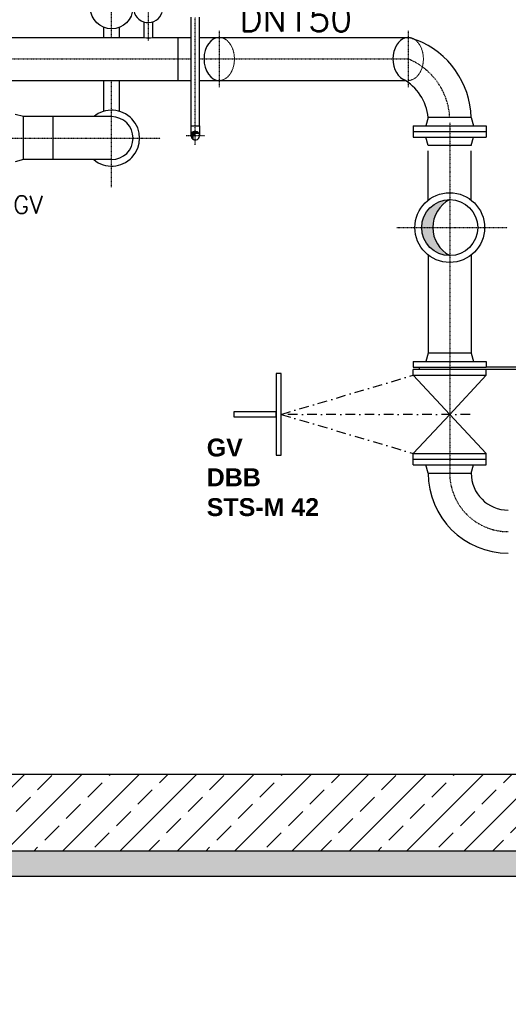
# Model space of a CAD drawing. Header units: millimetres. Extents: x -197187 to 231260338, y -45270 to 70505.
# Tile 71 of 85: x 77852 to 79765, y 2478 to 6332. Entities that reach past the tile are written whole.
import ezdxf
from ezdxf.enums import TextEntityAlignment as Align

# ---------------------------------------------------------------- set-up
doc = ezdxf.new("R2010")
doc.units = ezdxf.units.MM
doc.header["$LTSCALE"] = 0.5
doc.linetypes.add('DASHDOT', pattern=[1, 0.5, -0.25, 0, -0.25])
doc.linetypes.add('HIDDEN', pattern=[0.375, 0.25, -0.125])
for name, color, linetype in [('21', 7, 'Continuous'), ('41', 7, 'Continuous'), ('Beschriftung', 7, 'Continuous'), ('P-MU150AUSL', 7, 'Continuous'), ('P-MU200EINL', 7, 'Continuous'), ('P-MU300AUSL', 7, 'Continuous')]:
    doc.layers.add(name, color=color, linetype=linetype)
doc.styles.add('ROMANS', font='ROMANS', dxfattribs={"height": 0.2})

msp = doc.modelspace()

# ---------------------------------------------------------------- hatches: boundary and pattern name
at = {"lineweight": 5}
h = msp.add_hatch(dxfattribs=at)
h.set_pattern_fill('ANSI33', color=256, scale=25)
h.set_pattern_definition([(45, (102252.923247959, 5310.064879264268), (-112.2532015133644, 112.2532015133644), []), (45, (102365.176497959, 5310.064879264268), (-112.2532015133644, 112.2532015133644), [79.375, -39.6875])])
h.paths.add_polyline_path([(81485.77990644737, 3378.4689704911), (81235.77990644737, 3378.468970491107), (81235.77990644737, 8057.968970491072), (81255.77091251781, 8078.568700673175), (81295.75292465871, 8079.768161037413), (81295.45319441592, 8089.759169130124), (81425.50715799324, 8093.660788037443), (81425.80688823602, 8083.669779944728), (81465.78890037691, 8084.869240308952), (81485.77990644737, 8065.468970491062)])
h.paths.add_polyline_path([(81235.77990644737, 3378.4689704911), (81485.77990644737, 3378.4689704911), (81485.77990644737, 3078.4689704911), (77750.77990644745, 3078.46897049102), (77750.77990644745, 2578.468970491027), (76750.77990644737, 2578.468970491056), (76750.77990644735, 3078.468970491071), (70735.7799064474, 3078.468970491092), (70735.7799064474, 7742.968970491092), (70755.77091251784, 7763.568700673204), (70795.75292465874, 7764.768161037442), (70795.45319441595, 7774.75916913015), (70925.50715799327, 7778.660788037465), (70925.80688823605, 7768.66977994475), (70965.78890037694, 7769.869240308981), (70985.7799064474, 7750.468970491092), (70985.7799064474, 3378.468970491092), (76970.77990644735, 3378.468970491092), (76970.77990644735, 3348.468970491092), (77000.77990644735, 3348.468970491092), (77000.77990644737, 2878.4689704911), (77500.77990644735, 2878.4689704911), (77500.77990644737, 3348.4689704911), (77530.77990644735, 3348.4689704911), (77530.77990644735, 3378.4689704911)])
at = {"linetype": 'Continuous', "ltscale": 10}
h = msp.add_hatch(color=256, dxfattribs=at)
edge = h.paths.add_edge_path()
edge.add_arc((78539.56840639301, 5878.468970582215), 16.85000000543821, 27.89896630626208, 245.4263190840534)
edge.add_arc((78547.4527064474, 5871.029470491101), 16.84999999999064, 65.42631944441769, 207.8989666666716, ccw=False)
h = msp.add_hatch(color=256, dxfattribs=at)
h.paths.add_polyline_path([(78539.5684064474, 5895.318970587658), (78539.5684064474, 5885.921089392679, -0.2330406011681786), (78554.4599994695, 5886.353319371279, 0.277799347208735)])
h.paths.add_polyline_path([(78539.5684064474, 5895.318970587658, 0.414188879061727), (78522.7184064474, 5878.470390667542), (78522.7184064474, 5878.4689704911), (78532.33396510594, 5878.4689704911, -0.1579405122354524), (78539.5684064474, 5885.921089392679)])
at = {"layer": 'Beschriftung', "lineweight": 5}
h = msp.add_hatch(dxfattribs=at)
h.set_pattern_fill('BETON_UNBEWEHRT', color=256, scale=200, angle=90, pattern_type=2)
h.set_pattern_definition([(135, (96877.923247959, 48240.50846781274), (-35.35533905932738, -35.35533905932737), [25, -12.5])])
h.paths.add_polyline_path([(77750.77990644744, 3078.468970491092), (81635.77990644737, 3078.468970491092), (81635.77990644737, 2978.468970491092), (77750.77990644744, 2978.468970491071)])
h.paths.add_polyline_path([(76750.77990644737, 2578.468970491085), (77750.77990644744, 2578.468970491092), (77750.77990644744, 2478.468970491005), (76750.77990644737, 2478.468970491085)])
h.paths.add_polyline_path([(70585.7799064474, 3078.468970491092), (76750.77990644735, 3078.4689704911), (76750.77990644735, 2978.468970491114), (70585.7799064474, 2978.468970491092)])
at = {"layer": 'P-MU150AUSL', "linetype": 'Continuous', "ltscale": 10}
h = msp.add_hatch(color=256, dxfattribs=at)
h.dxf.hatch_style = 1
h.paths.add_polyline_path([(79535.77990643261, 5628.018970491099, 0.4142135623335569), (79426.2299064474, 5518.4689704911), (79469.46251993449, 5518.4689704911, -0.2791025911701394)])
h.paths.add_polyline_path([(79469.46251993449, 5518.4689704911), (79426.2299064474, 5518.4689704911, 0.4142135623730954), (79535.77990644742, 5408.918970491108, -0.2791025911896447)])

# ---------------------------------------------------------------- linework, layer by layer
for p, q in [((81235.77990644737, 3378.4689704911), (77530.77990644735, 3378.4689704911)), ((81635.77990644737, 3078.468970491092), (77750.77990644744, 3078.468970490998)), ((81635.77990644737, 2978.468970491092), (77750.77990644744, 2978.468970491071))]:
    msp.add_line(p, q)
for points in [[(78855.7799064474, 4947.4689704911), (78855.7799064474, 4627.4689704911), (78875.7799064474, 4627.4689704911), (78875.7799064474, 4947.4689704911)], [(78690.7799064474, 4797.468970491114), (78690.7799064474, 4777.468970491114), (78855.7799064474, 4777.4689704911), (78855.7799064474, 4797.4689704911)]]:
    msp.add_lwpolyline(points, close=True)
at = {"layer": '21', "linetype": 'Continuous', "ltscale": 10}
for p, q in [((78339.37069120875, 6262.618970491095), (78339.37069120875, 6323.213160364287)), ((78373.07069120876, 6262.618970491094), (78373.07069120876, 6323.791063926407)), ((78522.7184064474, 5916.4689704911), (78522.7184064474, 6342.618970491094)), ((78556.4184064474, 5916.4689704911), (78556.4184064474, 6342.618970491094))]:
    msp.add_line(p, q, dxfattribs=at)
at = {"layer": '21', "linetype": 'DASHDOT', "ltscale": 10}
msp.add_line((78503.28360644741, 5878.4689704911), (78575.8532064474, 5878.4689704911), dxfattribs=at)
at = {"layer": '21', "linetype": 'Continuous', "ltscale": 10}
for points in [[(78181.62990416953, 6262.618970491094), (78181.62990416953, 6301.675562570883)], [(78241.9299041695, 6301.675562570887), (78241.92990416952, 6262.618970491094)], [(78181.62990416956, 5973.78837802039), (78181.62990416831, 6094.318970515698)], [(78241.92990416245, 6094.318970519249), (78241.92990416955, 5973.788378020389)], [(78522.71840638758, 5878.468970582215), (78522.7184064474, 5916.4689704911), (78556.4184064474, 5916.468970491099), (78556.4184064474, 5878.4689704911)]]:
    msp.add_lwpolyline(points, dxfattribs=at)
msp.add_lwpolyline([(78554.4599995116, 5886.353319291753, 1.395850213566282), (78532.56111338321, 5863.145121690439, -0.7164092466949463), (78554.45999935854, 5886.353319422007)], format="xyb", dxfattribs=at)
msp.add_circle((78211.77990416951, 6378.4689704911), 82.5, dxfattribs=at)
for centre, radius, start, end in [((78355.27809348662, 6378.4689704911), 57.5, 17.04025278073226, 342.9597472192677), ((78539.5684064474, 5878.4689704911), 16.85, 245.4263194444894, 27.89896666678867)]:
    msp.add_arc(centre, radius, start, end, dxfattribs=at)
at = {"layer": '41', "linetype": 'DASHDOT', "ltscale": 10}
for p, q in [((78356.22069120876, 6251.04427389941), (78356.22069120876, 6445.226570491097)), ((78539.5684064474, 5842.184170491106), (78539.5684064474, 6342.618970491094))]:
    msp.add_line(p, q, dxfattribs=at)
at = {"layer": 'P-MU150AUSL', "linetype": 'DASHDOT', "ltscale": 10}
for p, q in [((78211.77990416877, 6262.618970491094), (78211.77990416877, 6476.897719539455)), ((78633.14612435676, 6288.543319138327), (78633.14612435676, 6068.394621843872)), ((79373.14539038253, 6288.543319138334), (79373.14539038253, 6068.39462184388)), ((77763.7799064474, 6178.4689704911), (78522.7184064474, 6178.4689704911)), ((78556.4184064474, 6178.4689704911), (79373.14539038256, 6178.468970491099)), ((79535.7799064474, 5928.4689704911), (79535.7799064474, 4557.4689704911)), ((75884.0997064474, 5868.4689704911), (78403.24625416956, 5868.4689704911))]:
    msp.add_line(p, q, dxfattribs=at)
at = {"layer": 'P-MU150AUSL', "linetype": 'Continuous', "ltscale": 10}
for p, q in [((77763.7799064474, 6262.618970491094), (78339.37069120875, 6262.618970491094)), ((78373.07069120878, 6262.618970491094), (78522.7184064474, 6262.618970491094)), ((78470.51151429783, 6262.618970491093), (78470.51151429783, 6094.318970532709)), ((78556.4184064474, 6262.618970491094), (79373.14535928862, 6262.618970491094)), ((79390.25545687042, 6259.064950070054), (79406.59229567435, 6252.627795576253)), ((77763.7799064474, 6094.318970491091), (78522.7184064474, 6094.318970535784)), ((78556.4184064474, 6094.318970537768), (79361.50872530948, 6094.31897058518)), ((77866.7799064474, 5952.618970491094), (77833.7799064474, 5961.461270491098)), ((77866.7799064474, 5784.318970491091), (77866.7799064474, 5952.618970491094)), ((77982.77990416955, 5952.618970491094), (77866.7799064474, 5952.618970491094)), ((77982.77990416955, 5784.318970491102), (77982.77990416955, 5952.618970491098)), ((78211.77990416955, 5952.618970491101), (77982.77990416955, 5952.618970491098)), ((79451.6299064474, 5949.4689704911), (79442.78760644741, 5916.4689704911)), ((79619.9299064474, 5949.4689704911), (79451.6299064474, 5949.4689704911)), ((79619.9299064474, 5949.4689704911), (79451.6299064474, 5949.4689704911)), ((79619.9299064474, 5949.4689704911), (79628.77220644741, 5916.4689704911)), ((79393.2799064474, 5916.4689704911), (79393.2799064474, 5872.4689704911)), ((79393.2799064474, 5916.4689704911), (79678.2799064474, 5916.4689704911)), ((79678.2799064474, 5916.4689704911), (79678.2799064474, 5872.4689704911)), ((79393.2799064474, 5894.4689704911), (79678.2799064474, 5894.4689704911)), ((79393.2799064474, 5872.4689704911), (79678.2799064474, 5872.4689704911)), ((79451.6299064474, 5839.4689704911), (79442.78760644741, 5872.4689704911)), ((79619.9299064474, 5839.4689704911), (79628.77220644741, 5872.4689704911)), ((79619.9299064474, 5839.4689704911), (79451.6299064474, 5839.4689704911)), ((77866.7799064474, 5784.318970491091), (77833.7799064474, 5775.476670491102)), ((77982.77990416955, 5784.318970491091), (77866.7799064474, 5784.318970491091)), ((78211.77990416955, 5784.318970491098), (77982.77990416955, 5784.318970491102)), ((79451.6299064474, 5625.944677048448), (79451.6299064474, 5818.4689704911)), ((79619.9299064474, 5625.944677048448), (79619.9299064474, 5818.4689704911)), ((79451.6299064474, 5410.993263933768), (79451.6299064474, 5027.4689704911)), ((79619.9299064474, 5410.993263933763), (79619.9299064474, 5027.4689704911)), ((79451.6299064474, 5027.4689704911), (79442.78760644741, 4994.4689704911)), ((79619.9299064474, 5027.4689704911), (79451.6299064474, 5027.4689704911)), ((79619.9299064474, 5027.4689704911), (79628.77220644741, 4994.4689704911)), ((79393.2799064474, 4994.4689704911), (79678.2799064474, 4994.4689704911)), ((79393.2799064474, 4994.4689704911), (79393.2799064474, 4972.4689704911)), ((79393.2799064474, 4972.4689704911), (79678.2799064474, 4972.4689704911)), ((79415.7799064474, 4972.4689704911), (79415.7799064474, 4962.4689704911)), ((79678.2799064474, 4994.4689704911), (79678.2799064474, 4972.4689704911)), ((79862.2799064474, 4972.4689704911), (79678.2799064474, 4972.4689704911)), ((79393.2799064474, 4940.4689704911), (79393.2799064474, 4962.4689704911)), ((79678.2799064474, 4962.4689704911), (79393.2799064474, 4962.4689704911)), ((79393.2799064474, 4940.4689704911), (79678.2799064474, 4940.4689704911)), ((79393.2799064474, 4940.4689704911), (79535.7799064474, 4787.4689704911)), ((79678.2799064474, 4940.4689704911), (79535.77998616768, 4787.468970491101)), ((79862.2799064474, 4962.4689704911), (79678.2799064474, 4962.4689704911)), ((79678.2799064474, 4940.4689704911), (79678.2799064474, 4962.4689704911)), ((79393.2799064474, 4634.4689704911), (79535.77993372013, 4787.468970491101)), ((79678.2799064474, 4634.4689704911), (79535.77966518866, 4787.468970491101)), ((79393.2799064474, 4634.4689704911), (79678.2799064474, 4634.4689704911)), ((79393.2799064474, 4590.4689704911), (79393.2799064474, 4634.4689704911)), ((79678.2799064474, 4590.4689704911), (79678.2799064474, 4634.4689704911)), ((79393.2799064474, 4612.4689704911), (79678.2799064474, 4612.4689704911)), ((79393.2799064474, 4590.4689704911), (79678.2799064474, 4590.4689704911)), ((79451.6299064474, 4557.4689704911), (79442.78760644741, 4590.4689704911)), ((79619.9299064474, 4557.4689704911), (79628.77220644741, 4590.4689704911)), ((79451.6299064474, 4557.4689704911), (79619.9299064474, 4557.4689704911))]:
    msp.add_line(p, q, dxfattribs=at)
for centre, radius in [((79535.7799064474, 5518.468970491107), 136.5), ((79535.77990644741, 5518.468970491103), 109.5499999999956)]:
    msp.add_circle(centre, radius, dxfattribs=at)
for centre, radius, start, end in [((78356.22069120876, 6345.064710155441), 84.14999993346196, 258.4491422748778, 281.5508577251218), ((79283.02553407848, 5939.028010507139), 337.0661207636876, 1.775077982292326, 68.49422397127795), ((79261.01733016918, 5931.336035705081), 191.4731249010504, 5.434182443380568, 61.60886403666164), ((78211.77990416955, 5868.4689704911), 109.5499890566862, 230.187376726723, 129.812623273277), ((78211.77990416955, 5868.4689704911), 84.15000000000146, 270, 90), ((79593.10429109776, 5518.468970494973), 123.6417711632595, 117.6217771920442, 242.3782228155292), ((79764.7799064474, 4557.4689704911), 313.15, 180, 270), ((79764.7799064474, 4557.4689704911), 144.85, 180, 270)]:
    msp.add_arc(centre, radius, start, end, dxfattribs=at)
at = {"layer": 'P-MU150AUSL', "linetype": 'DASHDOT', "ltscale": 10}
for centre, radius, start, end in [((79274.28947577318, 5936.010993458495), 261.8365186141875, 2.946209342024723, 67.81810306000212), ((79764.7799064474, 4557.4689704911), 229, 180, 270)]:
    msp.add_arc(centre, radius, start, end, dxfattribs=at)
at = {"layer": 'P-MU150AUSL', "linetype": 'Continuous', "ltscale": 10}
for centre, end_param in [((78633.14612435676, 6178.468970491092), 6.283185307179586), ((79373.14535928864, 6178.468970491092), 5.920967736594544)]:
    msp.add_ellipse(centre, major_axis=(0, -84.15000000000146), ratio=0.7071069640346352, start_param=3.141592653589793, end_param=end_param, dxfattribs=at)
at = {"layer": 'P-MU150AUSL', "linetype": 'HIDDEN', "lineweight": 9, "ltscale": 15, "extrusion": (0, 0, -1)}
for centre in [(78633.14612435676, 6178.468970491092), (79373.14535928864, 6178.468970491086)]:
    msp.add_ellipse(centre, major_axis=(0, -84.15000000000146), ratio=0.7071069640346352, start_param=3.141592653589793, end_param=6.283185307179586, dxfattribs=at)
at = {"layer": 'P-MU150AUSL', "linetype": 'Continuous', "ltscale": 10, "extrusion": (0, 0, -1)}
msp.add_ellipse((79373.14535928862, 6178.468970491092), major_axis=(7.275957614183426e-12, -84.15000000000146), ratio=0.7071069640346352, start_param=3.141592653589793, end_param=3.43326038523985, dxfattribs=at)
at = {"layer": 'P-MU200EINL', "linetype": 'DASHDOT', "ltscale": 150}
for p, q in [((78875.7799064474, 4787.4689704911), (79393.2799064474, 4940.4689704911)), ((79615.80954781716, 4787.4689704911), (78875.7799064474, 4787.4689704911)), ((78875.7799064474, 4787.4689704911), (79393.2799064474, 4634.4689704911))]:
    msp.add_line(p, q, dxfattribs=at)
at = {"layer": 'P-MU300AUSL', "linetype": 'DASHDOT', "ltscale": 10}
for p, q in [((78211.77990416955, 5677.002620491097), (78211.77990414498, 6094.318970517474)), ((79328.3049064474, 5518.4689704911), (79761.2129064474, 5518.4689704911))]:
    msp.add_line(p, q, dxfattribs=at)

# ---------------------------------------------------------------- texts
at = {"layer": 'P-MU150AUSL', "linetype": 'Continuous', "ltscale": 10, "style": 'ROMANS'}
msp.add_text('DN150', height=100, dxfattribs=at).set_placement((79153.4440064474, 6286.104370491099), align=Align.RIGHT)
msp.add_text('GV', height=70, dxfattribs=at).set_placement((77826.3863064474, 5572.949870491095))
at = {"layer": 'P-MU200EINL', "linetype": 'Continuous', "ltscale": 10, "insert": (78584.25297264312, 4692.760541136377), "char_height": 70, "width": 491.5678535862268, "attachment_point": 1, "style": 'ROMANS'}
msp.add_mtext('{\\fArial|b1|i0|c0|p34;GV\\PDBB\\PSTS-M 42}', dxfattribs=at)

doc.saveas('drawing.dxf')
